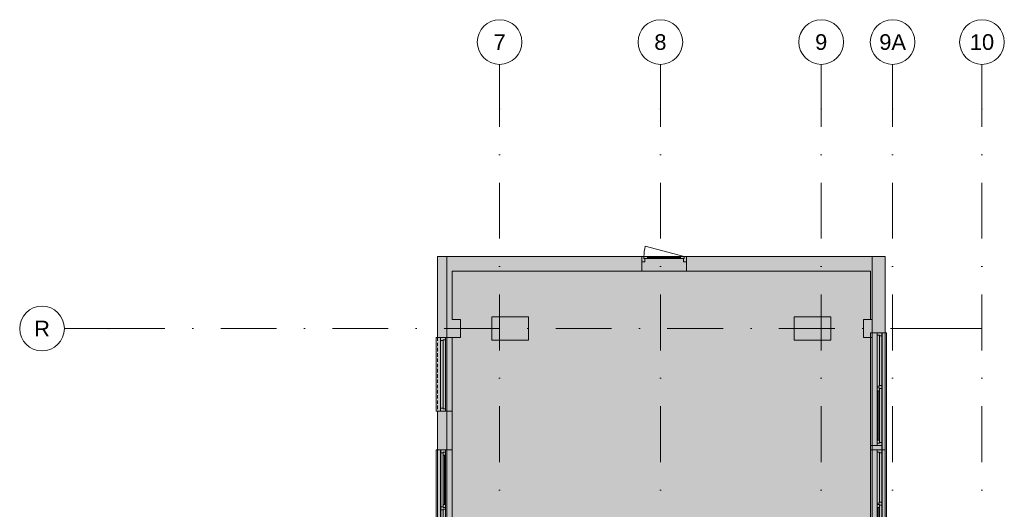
# Model space of a CAD drawing. Header units: millimetres. Extents: x -54205 to 352602, y -8439 to 61516.
# Tile 185 of 189: x 271593 to 293638, y 45007 to 55961. Entities that reach past the tile are written whole.
import ezdxf
from ezdxf.enums import TextEntityAlignment as Align

# ---------------------------------------------------------------- set-up
doc = ezdxf.new("R2010")
doc.units = ezdxf.units.MM
doc.header["$MEASUREMENT"] = 0
doc.linetypes.add('streep-punt', pattern=[2500, 1250, -625, 0, -625])
doc.linetypes.add('streeplijn ultrafijn', pattern=[117.37, 78.119999, -39.250001])
for name, color, linetype in [('0 2D arcering', 7, 'Continuous'), ('21_0 NC Buitenwanden', 7, 'Continuous'), ('21_0 NC Buitenwanden Deuren', 7, 'Continuous'), ('21_0 NC Buitenwanden Ramen', 7, 'Continuous'), ('23 Vloeren', 7, 'Continuous'), ('28 Draagconstructies', 7, 'Continuous'), ('41 Buitenwandafw', 7, 'Continuous'), ('Stramien', 7, 'Continuous')]:
    doc.layers.add(name, color=color, linetype=linetype)
doc.styles.add('GENERATED_STYLE_1', font='arial.ttf')

# ---------------------------------------------------------------- blocks, each defined once
blk = doc.blocks.new('Wall_343_2', base_point=(281274, 50661))
at = {"layer": '21_0 NC Buitenwanden', "color": 1, "linetype": 'Continuous', "lineweight": 0, "flags": 128}
for points in [[(290644, 50661), (281274, 50661)], [(281274, 50331), (290644, 50331)]]:
    blk.add_lwpolyline(points, dxfattribs=at)
blk = doc.blocks.new('Slab_12_2', base_point=(281158, 50661))
at = {"layer": '23 Vloeren', "color": 1, "linetype": 'Continuous', "lineweight": 0, "flags": 128}
blk.add_lwpolyline([(281158, 22276), (281158, 50661), (285269, 50661), (286519, 50661), (290683, 50661), (290683, 43821), (292713, 43821), (292713, 38291), (290683, 38291), (290683, 10096)], dxfattribs=at)
blk = doc.blocks.new('Wall_366_2', base_point=(281274, 49051))
at = {"layer": '21_0 NC Buitenwanden', "color": 1, "linetype": 'Continuous', "lineweight": 0, "flags": 128}
for points in [[(281463, 49251), (281274, 49251)], [(281463, 48851), (281463, 49251)], [(281274, 48851), (281463, 48851)]]:
    blk.add_lwpolyline(points, dxfattribs=at)
blk = doc.blocks.new('Wall_369_2', base_point=(290483, 49051))
at = {"layer": '21_0 NC Buitenwanden', "color": 1, "linetype": 'Continuous', "lineweight": 0, "flags": 128}
for points in [[(290683, 49251), (290483, 49251)], [(290483, 49251), (290483, 48851)], [(290683, 48851), (290683, 49251)], [(290483, 48851), (290683, 48851)]]:
    blk.add_lwpolyline(points, dxfattribs=at)
blk = doc.blocks.new('R2 bl ol 27_6')
at = {"layer": '21_0 NC Buitenwanden Ramen', "color": 9, "linetype": 'Continuous', "lineweight": 0}
for p, q in [((-1457.5, 146), (1257.5, 146)), ((-1457.5, -184), (1257.5, -184))]:
    blk.add_line(p, q, dxfattribs=at)
at = {"layer": '21_0 NC Buitenwanden Ramen', "color": 1, "linetype": 'Continuous', "lineweight": 0}
for p, q in [((-1457.5, 0), (-1457.5, 146)), ((-1457.5, -114), (-1457.5, 0)), ((-1257.5, 0), (-1207.5, 0)), ((-1257.5, -114), (-1257.5, 0)), ((-1207.5, 0), (-1207.5, -54)), ((-1207.5, 0), (-1140.5, 0)), ((-1207.5, -54), (-1207.5, 0)), ((-1140.5, 0), (-33.5, 0)), ((-1140.5, 0), (-1140.5, -54)), ((-1140.5, 0), (-33.5, 0)), ((-33.5, -54), (-33.5, 0)), ((-33.5, 0), (33.5, 0)), ((33.5, -54), (33.5, 0)), ((33.5, 0), (50, 0)), ((33.5, 0), (33.5, -54)), ((50, 0), (66.5, 0)), ((66.5, 0), (66.5, -54)), ((66.5, 0), (1207.5, 0)), ((1207.5, -54), (1207.5, 0)), ((1207.5, 0), (1257.5, 0)), ((1207.5, 0), (1207.5, -54)), ((1257.5, 0), (1257.5, 146)), ((1257.5, -114), (1257.5, 0)), ((1257.5, -114), (1257.5, 0)), ((-1457.5, -184), (-1457.5, -114)), ((-1190.5, -114), (-1257.5, -114)), ((-1207.5, -54), (-1190.5, -54)), ((-1140.5, -54), (-1207.5, -54)), ((-1190.5, -54), (-1190.5, -114)), ((16.5, -114), (-1190.5, -114)), ((-1140.5, -27), (-33.5, -27)), ((-33.5, -54), (-1140.5, -54)), ((33.5, -54), (-33.5, -54)), ((16.5, -114), (16.5, -54)), ((16.5, -54), (33.5, -54)), ((50, -114), (16.5, -114)), ((83.5, -114), (50, -114)), ((66.5, -54), (83.5, -54)), ((83.5, -54), (66.5, -54)), ((83.5, -54), (83.5, -114)), ((83.5, -54), (1190.5, -54)), ((83.5, -114), (83.5, -54)), ((1190.5, -114), (83.5, -114)), ((1190.5, -114), (1190.5, -54)), ((1190.5, -54), (1207.5, -54)), ((1207.5, -54), (1190.5, -54)), ((1257.5, -114), (1190.5, -114)), ((1257.5, -184), (1257.5, -114))]:
    blk.add_line(p, q, dxfattribs=at)
blk = doc.blocks.new('R2 bl ol 27_7')
at = {"layer": '21_0 NC Buitenwanden Ramen', "color": 9, "linetype": 'Continuous', "lineweight": 0}
for p, q in [((-1357.5, 146), (1257.5, 146)), ((-1357.5, -184), (1257.5, -184))]:
    blk.add_line(p, q, dxfattribs=at)
at = {"layer": '21_0 NC Buitenwanden Ramen', "color": 1, "linetype": 'Continuous', "lineweight": 0}
for p, q in [((-1357.5, 0), (-1357.5, 146)), ((-1357.5, -114), (-1357.5, 0)), ((-1257.5, 0), (-1207.5, 0)), ((-1257.5, -114), (-1257.5, 0)), ((-1207.5, 0), (-1207.5, -54)), ((-1207.5, 0), (-1140.5, 0)), ((-1207.5, -54), (-1207.5, 0)), ((-1140.5, 0), (-33.5, 0)), ((-1140.5, 0), (-1140.5, -54)), ((-1140.5, 0), (-33.5, 0)), ((-33.5, -54), (-33.5, 0)), ((-33.5, 0), (33.5, 0)), ((33.5, -54), (33.5, 0)), ((33.5, 0), (50, 0)), ((33.5, 0), (33.5, -54)), ((50, 0), (66.5, 0)), ((66.5, 0), (66.5, -54)), ((66.5, 0), (1207.5, 0)), ((1207.5, -54), (1207.5, 0)), ((1207.5, 0), (1257.5, 0)), ((1207.5, 0), (1207.5, -54)), ((1257.5, 0), (1257.5, 146)), ((1257.5, -114), (1257.5, 0)), ((1257.5, -114), (1257.5, 0)), ((-1357.5, -184), (-1357.5, -114)), ((-1190.5, -114), (-1257.5, -114)), ((-1207.5, -54), (-1190.5, -54)), ((-1140.5, -54), (-1207.5, -54)), ((-1190.5, -54), (-1190.5, -114)), ((16.5, -114), (-1190.5, -114)), ((-1140.5, -27), (-33.5, -27)), ((-33.5, -54), (-1140.5, -54)), ((33.5, -54), (-33.5, -54)), ((16.5, -114), (16.5, -54)), ((16.5, -54), (33.5, -54)), ((50, -114), (16.5, -114)), ((83.5, -114), (50, -114)), ((66.5, -54), (83.5, -54)), ((83.5, -54), (66.5, -54)), ((83.5, -54), (83.5, -114)), ((83.5, -54), (1190.5, -54)), ((83.5, -114), (83.5, -54)), ((1190.5, -114), (83.5, -114)), ((1190.5, -114), (1190.5, -54)), ((1190.5, -54), (1207.5, -54)), ((1207.5, -54), (1190.5, -54)), ((1257.5, -114), (1190.5, -114)), ((1257.5, -184), (1257.5, -114))]:
    blk.add_line(p, q, dxfattribs=at)
blk = doc.blocks.new('Wall_387_2', base_point=(290644, 50661))
at = {"layer": '21_0 NC Buitenwanden', "color": 1, "linetype": 'Continuous', "lineweight": 0}
for p, q in [((290790, 48951), (290644, 48951)), ((290904, 48951), (290790, 48951)), ((290974, 48951), (290904, 48951))]:
    blk.add_line(p, q, dxfattribs=at)
at = {"layer": '21_0 NC Buitenwanden', "color": 1, "linetype": 'Continuous', "lineweight": 0, "flags": 128}
for points in [[(290974, 50661), (290644, 50661)], [(290974, 48951), (290974, 50661)], [(290644, 50331), (290644, 49251)]]:
    blk.add_lwpolyline(points, dxfattribs=at)
at = {"layer": '21_0 NC Buitenwanden Ramen', "color": 1, "linetype": 'Continuous', "lineweight": 0, "zscale": 1000, "rotation": 90}
for name, p in [('R2 bl ol 27_7', (290790, 47694)), ('R2 bl ol 27_6', (290790, 45079))]:
    blk.add_blockref(name, p, dxfattribs=at)
blk = doc.blocks.new('R2 bl ol 27_8')
at = {"layer": '21_0 NC Buitenwanden Ramen', "color": 9, "linetype": 'Continuous', "lineweight": 0}
for p, q in [((-1457.5, 146), (1257.5, 146)), ((-1457.5, -184), (1257.5, -184))]:
    blk.add_line(p, q, dxfattribs=at)
at = {"layer": '21_0 NC Buitenwanden Ramen', "color": 1, "linetype": 'Continuous', "lineweight": 0}
for p, q in [((-1457.5, 0), (-1457.5, 146)), ((-1457.5, -114), (-1457.5, 0)), ((-1257.5, 0), (-1207.5, 0)), ((-1257.5, -114), (-1257.5, 0)), ((-1207.5, 0), (-1207.5, -54)), ((-1207.5, 0), (-66.5, 0)), ((-66.5, -54), (-66.5, 0)), ((-66.5, 0), (-50, 0)), ((-66.5, 0), (-66.5, -54)), ((-50, 0), (-33.5, 0)), ((-33.5, 0), (-33.5, -54)), ((-33.5, 0), (33.5, 0)), ((-33.5, -54), (-33.5, 0)), ((33.5, 0), (1140.5, 0)), ((33.5, 0), (33.5, -54)), ((33.5, 0), (1140.5, 0)), ((1140.5, -54), (1140.5, 0)), ((1140.5, 0), (1207.5, 0)), ((1207.5, -54), (1207.5, 0)), ((1207.5, 0), (1257.5, 0)), ((1207.5, 0), (1207.5, -54)), ((1257.5, 0), (1257.5, 146)), ((1257.5, -114), (1257.5, 0)), ((1257.5, -114), (1257.5, 0)), ((-1457.5, -184), (-1457.5, -114)), ((-1190.5, -114), (-1257.5, -114)), ((-1207.5, -54), (-1190.5, -54)), ((-1190.5, -54), (-1207.5, -54)), ((-1190.5, -54), (-1190.5, -114)), ((-1190.5, -54), (-83.5, -54)), ((-1190.5, -114), (-1190.5, -54)), ((-83.5, -114), (-1190.5, -114)), ((-83.5, -114), (-83.5, -54)), ((-83.5, -54), (-66.5, -54)), ((-66.5, -54), (-83.5, -54)), ((-50, -114), (-83.5, -114)), ((-16.5, -114), (-50, -114)), ((-33.5, -54), (-16.5, -54)), ((33.5, -54), (-33.5, -54)), ((-16.5, -54), (-16.5, -114)), ((1190.5, -114), (-16.5, -114)), ((33.5, -27), (1140.5, -27)), ((1140.5, -54), (33.5, -54)), ((1207.5, -54), (1140.5, -54)), ((1190.5, -114), (1190.5, -54)), ((1190.5, -54), (1207.5, -54)), ((1257.5, -114), (1190.5, -114)), ((1257.5, -184), (1257.5, -114))]:
    blk.add_line(p, q, dxfattribs=at)
blk = doc.blocks.new('R1 27_5')
at = {"layer": '21_0 NC Buitenwanden Ramen', "color": 9, "linetype": 'Continuous', "lineweight": 0}
blk.add_line((-825, 146), (825, 146), dxfattribs=at)
at = {"layer": '21_0 NC Buitenwanden Ramen', "color": 1, "linetype": 'Continuous', "lineweight": 0}
for p, q in [((-825, 0), (-825, 146)), ((-825, 0), (-775, 0)), ((-825, -114), (-825, 0)), ((-825, -114), (-825, 0)), ((-775, 0), (-775, -54)), ((-775, 0), (775, 0)), ((775, -54), (775, 0)), ((775, 0), (825, 0)), ((775, 0), (775, -54)), ((825, 0), (825, 146)), ((825, -114), (825, 0)), ((825, -114), (825, 0)), ((-758, -114), (-825, -114)), ((-825, -184), (-825, -114)), ((-825, -184), (-825, -214)), ((-825, -214), (825, -214)), ((-775, -54), (-758, -54)), ((-758, -54), (-775, -54)), ((-758, -54), (-758, -114)), ((-758, -54), (758, -54)), ((-758, -114), (-758, -54)), ((758, -114), (-758, -114)), ((758, -114), (758, -54)), ((758, -54), (775, -54)), ((775, -54), (758, -54)), ((825, -114), (758, -114)), ((825, -184), (825, -114)), ((825, -214), (825, -184))]:
    blk.add_line(p, q, dxfattribs=at)
at = {"layer": '21_0 NC Buitenwanden Ramen', "color": 9, "linetype": 'streeplijn ultrafijn', "lineweight": 0}
blk.add_line((-825, -184), (825, -184), dxfattribs=at)
blk = doc.blocks.new('Wall_388_2', base_point=(281274, 50661))
at = {"layer": '21_0 NC Buitenwanden', "color": 1, "linetype": 'Continuous', "lineweight": 0}
for p, q in [((280944, 48851), (281014, 48851)), ((281014, 48851), (281128, 48851)), ((281128, 48851), (281274, 48851)), ((280944, 47201), (281014, 47201)), ((281014, 47201), (281128, 47201)), ((281128, 47201), (281274, 47201)), ((280944, 46336), (281014, 46336)), ((281014, 46336), (281128, 46336)), ((281128, 46336), (281274, 46336))]:
    blk.add_line(p, q, dxfattribs=at)
at = {"layer": '21_0 NC Buitenwanden', "color": 1, "linetype": 'Continuous', "lineweight": 0, "flags": 128}
for points in [[(280944, 50661), (281274, 50661)], [(280944, 50661), (280944, 48851)], [(281274, 49251), (281274, 50331)], [(280944, 47201), (280944, 46336)], [(281274, 46336), (281274, 47201)]]:
    blk.add_lwpolyline(points, dxfattribs=at)
at = {"layer": '21_0 NC Buitenwanden Ramen', "color": 1, "linetype": 'Continuous', "lineweight": 0, "zscale": 1000, "rotation": 270}
blk.add_blockref('R1 27_5', (281128, 48026), dxfattribs=at)
at = {"layer": '21_0 NC Buitenwanden Ramen', "color": 1, "linetype": 'Continuous', "lineweight": 0, "xscale": -1, "zscale": 1000, "rotation": 270}
blk.add_blockref('R2 bl ol 27_8', (281128, 45079), dxfattribs=at)
blk = doc.blocks.new('Wall_409_2', base_point=(290904, 46336))
at = {"layer": '21_0 NC Buitenwanden', "color": 1, "linetype": 'Continuous', "lineweight": 0, "flags": 128}
for points in [[(290904, 46436), (290644, 46436)], [(290644, 46436), (290644, 46336)], [(290644, 46336), (290904, 46336)], [(290904, 46336), (290904, 46436)]]:
    blk.add_lwpolyline(points, dxfattribs=at)
blk = doc.blocks.new('Column_128_2', base_point=(282574, 49051))
at = {"layer": '28 Draagconstructies', "color": 3, "linetype": 'Continuous', "lineweight": 0, "flags": 128}
blk.add_lwpolyline([(282164, 49314), (282164, 48789), (282984, 48789), (282984, 49314)], close=True, dxfattribs=at)
blk = doc.blocks.new('Column_130_2', base_point=(289344, 49051))
at = {"layer": '28 Draagconstructies', "color": 3, "linetype": 'Continuous', "lineweight": 0, "flags": 128}
blk.add_lwpolyline([(288934, 49314), (288934, 48789), (289754, 48789), (289754, 49314)], close=True, dxfattribs=at)
blk = doc.blocks.new('Standard grid marker')
at = {"layer": 'Stramien', "color": 1, "linetype": 'streep-punt', "lineweight": 0}
for p, q in [((1000, 0), (61400, 0)), ((61400, 0), (62400, 0))]:
    blk.add_line(p, q, dxfattribs=at)
at = {"layer": 'Stramien', "color": 2, "linetype": 'Continuous', "lineweight": 0, "flags": 128}
blk.add_lwpolyline([(63400, 0, 1), (62400, 0, 1)], format="xyb", close=True, dxfattribs=at)
at = {"layer": 'Stramien', "color": 1, "linetype": 'streep-punt', "lineweight": 0}
blk.add_point((61400, 0), dxfattribs=at)
blk.add_point((61400, 0), dxfattribs=at)
at = {"layer": 'Stramien', "color": 2, "lineweight": 0, "style": 'GENERATED_STYLE_1'}
for tag, p in [('AC_MarkerText_1_0', (-245, -80)), ('AC_MarkerText_1_1', (63155, -80))]:
    blk.add_attdef(tag, text='', height=350, rotation=270, dxfattribs=at).set_placement(p, align=Align.TOP_CENTER)
blk = doc.blocks.new('Standard grid marker_5')
at = {"layer": 'Stramien', "color": 1, "linetype": 'streep-punt', "lineweight": 0}
for p, q in [((1000, 0), (0, 0)), ((1000, 0), (19545, 0)), ((19545, 0), (20545, 0))]:
    blk.add_line(p, q, dxfattribs=at)
at = {"layer": 'Stramien', "color": 2, "linetype": 'Continuous', "lineweight": 0, "flags": 128}
blk.add_lwpolyline([(0, 0, 1), (-1000, 0, 1)], format="xyb", close=True, dxfattribs=at)
at = {"layer": 'Stramien', "color": 1, "linetype": 'streep-punt', "lineweight": 0}
blk.add_point((1000, 0), dxfattribs=at)
blk.add_point((1000, 0), dxfattribs=at)
at = {"layer": 'Stramien', "color": 2, "lineweight": 0, "style": 'GENERATED_STYLE_1'}
blk.add_attdef('AC_MarkerText_1', text='', height=350, dxfattribs=at).set_placement((-500, 175), align=Align.TOP_CENTER)
blk = doc.blocks.new('Beam_30_2', base_point=(290974, 43621))
at = {"layer": '41 Buitenwandafw', "color": 1, "linetype": 'Continuous', "lineweight": 0}
for p, q in [((290897, 43621), (290897, 48951)), ((291004, 48951), (290897, 48951)), ((291004, 43621), (291004, 48951)), ((291004, 43621), (290897, 43621))]:
    blk.add_line(p, q, dxfattribs=at)
blk = doc.blocks.new('Beam_31_2', base_point=(280944, 46336))
at = {"layer": '41 Buitenwandafw', "color": 1, "linetype": 'Continuous', "lineweight": 0}
for p, q in [((280914, 46336), (280914, 23675)), ((280914, 46336), (281021, 46336)), ((281021, 46336), (281021, 23675)), ((280914, 23675), (281021, 23675))]:
    blk.add_line(p, q, dxfattribs=at)
blk = doc.blocks.new('D1 26_2')
at = {"layer": '21_0 NC Buitenwanden Deuren', "color": 1, "linetype": 'Continuous', "lineweight": 0}
for p, q in [((450, 0), (-419, 233)), ((-450, 0), (-500, 0)), ((-500, 0), (-500, -114)), ((-500, 0), (-500, -114)), ((-500, 0), (-500, -114)), ((-450, -40), (-450, 0)), ((-450, 0), (-370, 0)), ((-450, -40), (-450, 0)), ((-370, 0), (-370, -40)), ((370, -40), (370, 0)), ((370, 0), (450, 0)), ((500, 0), (450, 0)), ((450, 0), (450, -40)), ((450, 0), (450, -40)), ((500, -114), (500, 0)), ((500, 0), (500, -114)), ((500, 0), (500, -114)), ((-500, -114), (-433, -114)), ((-500, -114), (-500, -330)), ((-433, -40), (-450, -40)), ((-370, -40), (-450, -40)), ((-433, -114), (-433, -40)), ((-370, -20), (370, -20)), ((450, -40), (370, -40)), ((450, -40), (433, -40)), ((433, -40), (433, -114)), ((433, -114), (500, -114)), ((500, -114), (500, -330))]:
    blk.add_line(p, q, dxfattribs=at)
at = {"layer": '21_0 NC Buitenwanden Deuren', "color": 1, "linetype": 'Continuous', "lineweight": 0, "flags": 128}
for points in [[(-370, 0), (370, 0), (370, -20), (-370, -20)], [(-370, -20), (370, -20), (370, -40), (-370, -40)]]:
    blk.add_lwpolyline(points, close=True, dxfattribs=at)
at = {"layer": '21_0 NC Buitenwanden Deuren', "color": 1, "linetype": 'Continuous', "lineweight": 0}
blk.add_arc((450, 0), 900, 165, 180, dxfattribs=at)
blk = doc.blocks.new('Wall_441_2', base_point=(281274, 50661))
at = {"layer": '21_0 NC Buitenwanden', "color": 1, "linetype": 'Continuous', "lineweight": 0}
for p, q in [((285519, 50661), (285519, 50547)), ((285519, 50547), (285519, 50331)), ((286519, 50661), (286519, 50547)), ((286519, 50547), (286519, 50331))]:
    blk.add_line(p, q, dxfattribs=at)
at = {"layer": '21_0 NC Buitenwanden', "color": 1, "linetype": 'Continuous', "lineweight": 0, "flags": 128}
for points in [[(285519, 50661), (281274, 50661)], [(290644, 50661), (286519, 50661)], [(281274, 50331), (285519, 50331)], [(286519, 50331), (290644, 50331)]]:
    blk.add_lwpolyline(points, dxfattribs=at)
at = {"layer": '21_0 NC Buitenwanden Deuren', "color": 1, "linetype": 'Continuous', "lineweight": 0, "zscale": 1000}
blk.add_blockref('D1 26_2', (286019, 50661), dxfattribs=at)

msp = doc.modelspace()

# ---------------------------------------------------------------- hatches: boundary and pattern name
at = {"layer": '0 2D arcering', "linetype": 'Continuous', "lineweight": 0, "true_color": 0x686b6c}
msp.add_hatch(color=251, dxfattribs=at).paths.add_polyline_path([(280944.2, 22526.3), (280944.2, 50661.3), (290974.2, 50661.3), (290974.2, 10116.3), (280944.2, 10116.3)])

# ---------------------------------------------------------------- block references
at = {"layer": '21_0 NC Buitenwanden', "color": 1, "lineweight": 0}
for name, p in [('Wall_441_2', (281274.2, 50661.3)), ('Wall_388_2', (281274.2, 50661.3)), ('Wall_343_2', (281274.2, 50661.3)), ('Wall_387_2', (290644.2, 50661.3)), ('Wall_366_2', (281274.2, 49051.3)), ('Wall_369_2', (290483.2, 49051.3)), ('Wall_409_2', (290904.2, 46336.3))]:
    msp.add_blockref(name, p, dxfattribs=at)
at = {"layer": '23 Vloeren', "color": 1, "linetype": 'Continuous', "lineweight": 0}
msp.add_blockref('Slab_12_2', (281158.2, 50661.3), dxfattribs=at)
at = {"layer": '28 Draagconstructies', "color": 3, "lineweight": 0}
for name, p in [('Column_128_2', (282574.2, 49051.3)), ('Column_130_2', (289344.2, 49051.3))]:
    msp.add_blockref(name, p, dxfattribs=at)
at = {"layer": '41 Buitenwandafw', "color": 9, "lineweight": 0}
for name, p in [('Beam_30_2', (290974.2, 43621.3)), ('Beam_31_2', (280944.2, 46336.3))]:
    msp.add_blockref(name, p, dxfattribs=at)
at = {"layer": 'Stramien', "color": 1, "linetype": 'Continuous', "lineweight": 0}
ref = msp.add_blockref('Standard grid marker', (282338.2, -7438.9), dxfattribs=dict(at, zscale=1000, rotation=90))
ref.add_attrib('AC_MarkerText_1_1', '7', dxfattribs={"color": 2, "lineweight": 0, "height": 350, "rotation": 360, "style": 'GENERATED_STYLE_1'}).set_placement((282338.2, 55636.3), align=Align.TOP_CENTER)
ref = msp.add_blockref('Standard grid marker', (285938.2, -7438.9), dxfattribs=dict(at, zscale=1000, rotation=90))
ref.add_attrib('AC_MarkerText_1_1', '8', dxfattribs={"color": 2, "lineweight": 0, "height": 350, "rotation": 360, "style": 'GENERATED_STYLE_1'}).set_placement((285938.2, 55636.3), align=Align.TOP_CENTER)
ref = msp.add_blockref('Standard grid marker', (289538.2, -7438.9), dxfattribs=dict(at, zscale=1000, rotation=90))
ref.add_attrib('AC_MarkerText_1_1', '9', dxfattribs={"color": 2, "lineweight": 0, "height": 350, "rotation": 360, "style": 'GENERATED_STYLE_1'}).set_placement((289538.2, 55636.3), align=Align.TOP_CENTER)
ref = msp.add_blockref('Standard grid marker', (291138.2, -7438.9), dxfattribs=dict(at, zscale=1000, rotation=90))
ref.add_attrib('AC_MarkerText_1_1', '9A', dxfattribs={"color": 2, "lineweight": 0, "height": 350, "rotation": 360, "style": 'GENERATED_STYLE_1'}).set_placement((291138.2, 55636.3), align=Align.TOP_CENTER)
ref = msp.add_blockref('Standard grid marker', (293138.2, -7438.9), dxfattribs=dict(at, zscale=1000, rotation=90))
ref.add_attrib('AC_MarkerText_1_1', '10', dxfattribs={"color": 2, "lineweight": 0, "height": 350, "rotation": 360, "style": 'GENERATED_STYLE_1'}).set_placement((293138.2, 55636.3), align=Align.TOP_CENTER)
at = {"layer": 'Stramien', "color": 1, "linetype": 'Continuous', "lineweight": 0, "zscale": 1000}
msp.add_blockref('Standard grid marker_5', (272592.8, 49051.3), dxfattribs=at).add_auto_attribs({'AC_MarkerText_1': 'R'})

doc.saveas('drawing.dxf')
